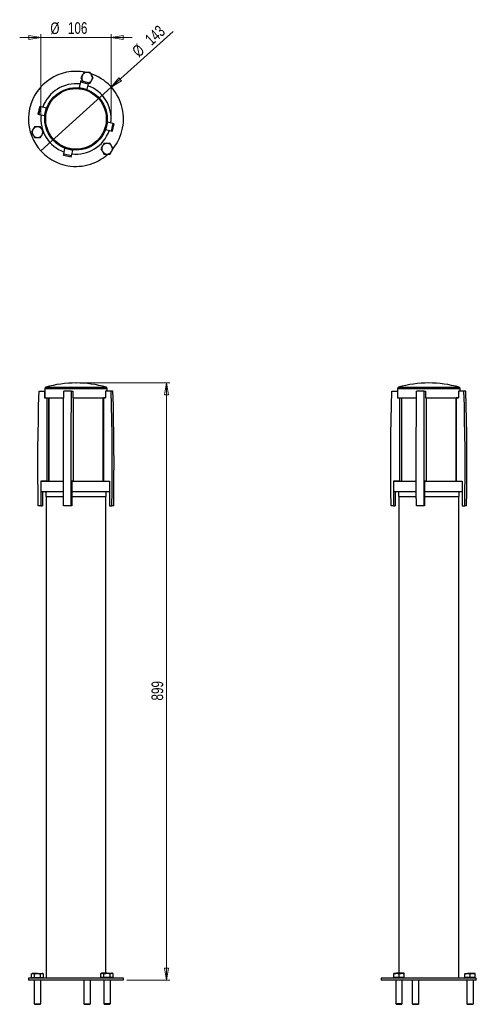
# Model space of a CAD drawing. Header units: millimetres. Extents: x 625 to 762, y 373 to 670.
import ezdxf

# ---------------------------------------------------------------- set-up
doc = ezdxf.new("R2010")
doc.units = ezdxf.units.MM
doc.header["$PDSIZE"] = -1
doc.styles.add('SLDTEXTSTYLE0', font='TXT', dxfattribs={"width": 0.75})
doc.dimstyles.new('SLDDIMSTYLE0', dxfattribs={"dimtxt": 3.5, "dimasz": 3.556, "dimexe": 0, "dimexo": 0.0625, "dimgap": 0.875, "dimtad": 1, "dimdec": 0, "dimlfac": 5, "dimrnd": 1e-09, "dimzin": 12, "dimdsep": 46, "dimtxsty": 'SLDTEXTSTYLE0', "dimblk1": 'CLOSED', "dimblk2": 'CLOSED', "dimsah": 1, "dimcen": 0.09, "dimadec": 0, "dimazin": 3, "dimtfac": 1, "dimtdec": 0, "dimtofl": 0, "dimtmove": 0, "dimatfit": 3, "dimldrblk": 'CLOSED', "dimfxl": 0, "dimfrac": 2, "dimtolj": 1, "dimtzin": 12, "dimarcsym": 0})
doc.dimstyles.new('SLDDIMSTYLE1', dxfattribs={"dimtxt": 3.5, "dimasz": 3.556, "dimexe": 0, "dimexo": 0.0625, "dimgap": 0.875, "dimtad": 1, "dimdec": 0, "dimlfac": 5, "dimrnd": 1e-09, "dimzin": 12, "dimdsep": 46, "dimtxsty": 'SLDTEXTSTYLE0', "dimblk1": 'NONE', "dimblk2": 'CLOSED', "dimsah": 1, "dimcen": 0, "dimadec": 0, "dimazin": 3, "dimtfac": 1, "dimtdec": 0, "dimtmove": 0, "dimatfit": 3, "dimldrblk": 'NONE', "dimfxl": 0, "dimfrac": 2, "dimtolj": 1, "dimtzin": 12, "dimarcsym": 0})
doc.dimstyles.new('SLDDIMSTYLE2', dxfattribs={"dimtxt": 3.5, "dimasz": 3.556, "dimexe": 0, "dimexo": 0.0625, "dimgap": 0.875, "dimtad": 1, "dimdec": 0, "dimlfac": 5, "dimrnd": 1e-09, "dimzin": 12, "dimdsep": 46, "dimtxsty": 'SLDTEXTSTYLE0', "dimblk1": 'CLOSED', "dimblk2": 'CLOSED', "dimsah": 1, "dimcen": 0.09, "dimadec": 0, "dimazin": 3, "dimtfac": 1, "dimtdec": 0, "dimtmove": 0, "dimatfit": 0, "dimldrblk": 'CLOSED', "dimfxl": 0, "dimfrac": 2, "dimtolj": 1, "dimtzin": 12, "dimarcsym": 0})

# ---------------------------------------------------------------- blocks, each defined once
blk = doc.blocks.new('_Closed')
at = {"color": 0, "linetype": 'ByBlock', "lineweight": -2}
for p, q in [((-1, 0.166667), (0, 0)), ((-1, 0.166667), (-1, -0.166667)), ((0, 0), (-1, -0.166667)), ((0, 0), (-1, 0))]:
    blk.add_line(p, q, dxfattribs=at)
blk = doc.blocks.new('_D')
at = {"color": 7, "linetype": 'Continuous', "lineweight": 0}
for p, q in [((642.93, 560.2), (670.18, 560.2)), ((669.18, 560.2), (669.18, 380.45)), ((657.23, 380.45), (670.18, 380.45))]:
    blk.add_line(p, q, dxfattribs=at)
at = {"color": 7, "linetype": 'Continuous', "lineweight": 18, "xscale": 3.556, "yscale": 3.556}
for p, rotation in [((669.18, 560.2), 90.0000000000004), ((669.18, 380.45), 270.0000000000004)]:
    blk.add_blockref('_Closed', p, dxfattribs=dict(at, rotation=rotation))
at = {"color": 7, "linetype": 'Continuous', "lineweight": 18, "insert": (664.66, 464.61), "char_height": 3.5, "attachment_point": 1, "rotation": 90, "style": 'SLDTEXTSTYLE0'}
blk.add_mtext('899', dxfattribs=at)
blk = doc.blocks.new('_D_1')
at = {"color": 7, "linetype": 'Continuous', "lineweight": 0}
for q in [(671.17, 666.06), (631.3, 630.13)]:
    blk.add_line((652.55, 649.27), q, dxfattribs=at)
at = {"color": 7, "linetype": 'Continuous', "lineweight": 18, "xscale": 3.556, "yscale": 3.556, "rotation": 222.023119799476}
blk.add_blockref('_Closed', (652.55, 649.27, -106), dxfattribs=at)
at = {"color": 7, "linetype": 'Continuous', "lineweight": 18, "char_height": 3.5, "attachment_point": 1, "rotation": 42.0231, "style": 'SLDTEXTSTYLE0'}
for s, insert in [('143', (662.36, 664.25)), ('%%c', (658.48, 660.67))]:
    blk.add_mtext(s, dxfattribs=dict(at, insert=insert))
blk = doc.blocks.new('_None')
blk = doc.blocks.new('_D_2')
at = {"color": 7, "linetype": 'Continuous', "lineweight": 0}
for p, q in [((631.33, 664.24), (624.98, 664.24)), ((631.33, 640.7), (631.33, 665.24)), ((631.33, 664.24), (652.53, 664.24)), ((652.53, 640.7), (652.53, 665.24)), ((652.53, 664.24), (658.88, 664.24))]:
    blk.add_line(p, q, dxfattribs=at)
at = {"color": 7, "linetype": 'Continuous', "lineweight": 18, "xscale": 3.556, "yscale": 3.556}
blk.add_blockref('_Closed', (631.33, 664.24, -106), dxfattribs=at)
at = {"color": 7, "linetype": 'Continuous', "lineweight": 18, "xscale": 3.556, "yscale": 3.556, "rotation": 180.0000000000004}
blk.add_blockref('_Closed', (652.53, 664.24, -106), dxfattribs=at)
at = {"color": 7, "linetype": 'Continuous', "lineweight": 18, "char_height": 3.5, "attachment_point": 1, "style": 'SLDTEXTSTYLE0'}
for s, insert in [('%%c', (634.22, 668.75)), ('106', (639.5, 668.8))]:
    blk.add_mtext(s, dxfattribs=dict(at, insert=insert))

msp = doc.modelspace()

# ---------------------------------------------------------------- linework, layer by layer
at = {"color": 7, "linetype": 'Continuous', "lineweight": 25}
for p, q in [((642.91, 649.17), (642.88, 649.05)), ((643.29, 650.83), (642.91, 649.17)), ((642.91, 649.17), (645.24, 648.62)), ((643.37, 651.16), (643.29, 650.83)), ((643.29, 650.83), (645.63, 650.28)), ((645.71, 650.61), (643.37, 651.16)), ((645.63, 650.28), (645.24, 648.62)), ((645.71, 650.61), (645.63, 650.28)), ((645.68, 650.51), (646.17, 650.51)), ((645.24, 648.62), (645.22, 648.51)), ((631.01, 643.48), (630.47, 641.15)), ((630.8, 641.07), (631.35, 643.4)), ((631.01, 643.48), (631.35, 643.4)), ((631.35, 643.4), (633, 643.02)), ((630.47, 641.15), (630.8, 641.07)), ((630.8, 641.07), (632.46, 640.68)), ((632.46, 640.68), (633, 643.02)), ((632.46, 640.68), (632.57, 640.65)), ((633, 643.02), (633.12, 642.99)), ((651.4, 638.72), (650.85, 636.38)), ((651.4, 638.72), (651.28, 638.75)), ((653.05, 638.33), (651.4, 638.72)), ((653.05, 638.33), (652.5, 636)), ((652.84, 635.92), (653.38, 638.26)), ((653.38, 638.26), (653.05, 638.33)), ((650.85, 636.38), (650.73, 636.41)), ((652.5, 636), (650.85, 636.38)), ((652.84, 635.92), (652.5, 636)), ((638.14, 628.79), (638.22, 629.12)), ((638.14, 628.79), (640.48, 628.24)), ((638.22, 629.12), (638.61, 630.78)), ((640.56, 628.58), (638.22, 629.12)), ((638.61, 630.78), (638.64, 630.89)), ((640.95, 630.23), (638.61, 630.78)), ((640.48, 628.24), (640.56, 628.58)), ((640.56, 628.58), (640.95, 630.23)), ((640.95, 630.23), (640.97, 630.35)), ((630.8, 557.77), (632.46, 557.77)), ((632.46, 557.77), (632.46, 555.72)), ((632.46, 557.77), (632.53, 557.77)), ((632.53, 558.57), (632.53, 555.77)), ((640.56, 557.77), (638.22, 557.77)), ((640.56, 557.77), (640.95, 557.77)), ((640.95, 557.77), (640.95, 555.72)), ((650.85, 557.77), (650.85, 555.72)), ((652.5, 557.77), (650.85, 557.77)), ((651.33, 557.77), (651.33, 558.57)), ((653.05, 557.77), (652.5, 557.77)), ((737.03, 557.77), (738.69, 557.77)), ((738.69, 557.77), (738.69, 555.72)), ((738.69, 557.77), (738.75, 557.77)), ((738.75, 558.57), (738.75, 555.77)), ((746.79, 557.77), (744.45, 557.77)), ((746.79, 557.77), (747.17, 557.77)), ((747.17, 557.77), (747.17, 555.72)), ((757.08, 557.77), (757.08, 555.72)), ((758.73, 557.77), (757.08, 557.77)), ((757.55, 557.77), (757.55, 558.57)), ((759.28, 557.77), (758.73, 557.77)), ((632.46, 555.72), (633.14, 555.72)), ((632.53, 555.77), (638.21, 555.77)), ((633, 555.77), (633, 555.72)), ((633.14, 555.72), (633.14, 530.64)), ((633.14, 555.72), (633.68, 555.72)), ((633.68, 555.72), (633.68, 530.64)), ((633.71, 555.77), (633.71, 530.6)), ((640.95, 555.77), (650.85, 555.77)), ((640.95, 555.72), (641.1, 555.72)), ((641.1, 555.72), (641.1, 530.64)), ((650.15, 530.6), (650.15, 555.77)), ((650.17, 555.72), (650.17, 530.64)), ((650.85, 555.72), (650.17, 555.72)), ((738.69, 555.72), (739.37, 555.72)), ((738.75, 555.77), (744.44, 555.77)), ((739.23, 555.77), (739.23, 555.72)), ((739.37, 555.72), (739.37, 530.64)), ((739.37, 555.72), (739.91, 555.72)), ((739.91, 555.72), (739.91, 530.64)), ((739.93, 555.77), (739.93, 530.6)), ((747.17, 555.77), (757.08, 555.77)), ((747.17, 555.72), (747.33, 555.72)), ((747.33, 555.72), (747.33, 530.64)), ((756.38, 530.6), (756.38, 555.77)), ((756.4, 555.72), (756.4, 530.64)), ((757.08, 555.72), (756.4, 555.72)), ((631.3, 530.64), (631.3, 523.2)), ((633.14, 530.64), (631.3, 530.64)), ((631.33, 530.6), (631.33, 527.5)), ((631.33, 530.6), (638.15, 530.6)), ((631.84, 530.64), (631.84, 530.6)), ((633.14, 530.64), (633.68, 530.64)), ((641.1, 530.64), (640.67, 530.64)), ((640.67, 530.64), (640.67, 523.2)), ((640.67, 530.6), (652.01, 530.6)), ((650.17, 530.64), (652.01, 530.64)), ((652.01, 530.64), (652.01, 523.2)), ((739.37, 530.64), (737.52, 530.64)), ((737.52, 530.64), (737.52, 523.2)), ((737.55, 530.6), (737.55, 527.5)), ((737.55, 530.6), (744.38, 530.6)), ((738.07, 530.64), (738.07, 530.6)), ((739.37, 530.64), (739.91, 530.64)), ((747.33, 530.64), (746.9, 530.64)), ((746.9, 530.64), (746.9, 523.2)), ((746.9, 530.6), (758.24, 530.6)), ((756.4, 530.64), (758.24, 530.64)), ((758.24, 530.64), (758.24, 523.2)), ((631.33, 527.5), (638.15, 527.5)), ((631.84, 527.5), (631.84, 523.2)), ((632.83, 527.5), (632.83, 526)), ((632.83, 526), (638.16, 526)), ((632.93, 526), (632.93, 381.05)), ((640.67, 527.5), (652.01, 527.5)), ((640.67, 526), (651.03, 526)), ((650.93, 382.49), (650.93, 526)), ((651.03, 526), (651.03, 527.5)), ((737.55, 527.5), (744.38, 527.5)), ((738.07, 527.5), (738.07, 523.2)), ((739.05, 527.5), (739.05, 526)), ((739.05, 526), (744.39, 526)), ((739.15, 526), (739.15, 382.49)), ((746.9, 527.5), (758.24, 527.5)), ((746.9, 526), (757.25, 526)), ((757.15, 381.05), (757.15, 526)), ((757.25, 526), (757.25, 527.5)), ((631.3, 523.2), (630.57, 523.2)), ((631.3, 523.2), (631.84, 523.2)), ((640.51, 523.2), (638.17, 523.2)), ((640.67, 523.2), (640.51, 523.2)), ((652.01, 523.2), (652.73, 523.2)), ((653.28, 523.2), (652.73, 523.2)), ((737.52, 523.2), (736.8, 523.2)), ((737.52, 523.2), (738.07, 523.2)), ((746.74, 523.2), (744.4, 523.2)), ((746.9, 523.2), (746.74, 523.2)), ((758.24, 523.2), (758.96, 523.2)), ((759.51, 523.2), (758.96, 523.2)), ((628.74, 382.43), (628.49, 382.29)), ((628.96, 382.43), (628.74, 382.43)), ((630.34, 382.43), (628.96, 382.43)), ((630.34, 382.43), (631.73, 382.43)), ((631.94, 382.43), (631.73, 382.43)), ((632.19, 382.29), (631.94, 382.43)), ((649.67, 382.49), (649.42, 382.35)), ((649.89, 382.49), (649.67, 382.49)), ((651.27, 382.49), (649.89, 382.49)), ((651.27, 382.49), (652.66, 382.49)), ((652.87, 382.49), (652.66, 382.49)), ((653.12, 382.35), (652.87, 382.49)), ((737.58, 382.49), (738.38, 382.49)), ((739.98, 382.49), (738.38, 382.49)), ((740.78, 382.49), (739.98, 382.49)), ((758.96, 382.46), (759.76, 382.46)), ((761.36, 382.46), (759.76, 382.46)), ((762.16, 382.46), (761.36, 382.46)), ((627.63, 381.05), (627.63, 380.45)), ((638.58, 381.05), (627.63, 381.05)), ((638.58, 380.45), (627.63, 380.45)), ((628.49, 381.15), (628.49, 382.29)), ((629.42, 381.15), (628.49, 381.15)), ((629.34, 381.15), (629.34, 381.05)), ((629.34, 380.45), (629.34, 373.32)), ((629.42, 381.15), (629.42, 382.29)), ((631.27, 381.15), (629.42, 381.15)), ((631.27, 381.15), (631.27, 382.29)), ((632.19, 381.15), (631.27, 381.15)), ((631.34, 381.05), (631.34, 381.15)), ((631.34, 373.32), (631.34, 380.45)), ((632.19, 381.15), (632.19, 382.29)), ((656.23, 381.05), (638.58, 381.05)), ((656.23, 380.45), (638.58, 380.45)), ((644.25, 380.45), (644.25, 373.34)), ((646.25, 373.34), (646.25, 380.45)), ((649.42, 381.21), (649.42, 382.35)), ((650.35, 381.21), (649.42, 381.21)), ((650.27, 381.21), (650.27, 381.05)), ((650.27, 380.45), (650.27, 373.38)), ((650.35, 381.21), (650.35, 382.35)), ((652.2, 381.21), (650.35, 381.21)), ((652.2, 381.21), (652.2, 382.35)), ((653.12, 381.21), (652.2, 381.21)), ((652.27, 381.05), (652.27, 381.21)), ((652.27, 373.38), (652.27, 380.45)), ((653.12, 381.21), (653.12, 382.35)), ((656.23, 380.45), (656.23, 381.05)), ((733.85, 381.05), (733.85, 380.45)), ((762.45, 381.05), (733.85, 381.05)), ((762.45, 380.45), (733.85, 380.45)), ((737.58, 381.21), (737.58, 382.35)), ((739.18, 381.21), (737.58, 381.21)), ((738.18, 381.21), (738.18, 381.05)), ((738.18, 380.45), (738.18, 373.38)), ((739.18, 381.21), (739.18, 382.35)), ((740.78, 381.21), (739.18, 381.21)), ((740.18, 381.05), (740.18, 381.21)), ((740.18, 373.38), (740.18, 380.45)), ((740.78, 381.21), (740.78, 382.35)), ((743.17, 380.45), (743.17, 373.32)), ((745.17, 373.32), (745.17, 380.45)), ((758.96, 381.18), (758.96, 382.31)), ((760.56, 381.18), (758.96, 381.18)), ((759.56, 381.18), (759.56, 381.05)), ((759.56, 380.45), (759.56, 373.34)), ((760.56, 381.18), (760.56, 382.31)), ((762.16, 381.18), (760.56, 381.18)), ((761.56, 381.05), (761.56, 381.18)), ((761.56, 373.34), (761.56, 380.45)), ((762.16, 381.18), (762.16, 382.31)), ((762.45, 380.45), (762.45, 381.05)), ((629.34, 373.32), (629.51, 373.15)), ((629.34, 373.32), (630.34, 373.32)), ((629.51, 373.15), (630.34, 373.15)), ((630.34, 373.32), (631.34, 373.32)), ((630.34, 373.15), (631.18, 373.15)), ((631.18, 373.15), (631.34, 373.32)), ((644.25, 373.34), (644.41, 373.18)), ((644.25, 373.34), (645.25, 373.34)), ((644.41, 373.18), (645.25, 373.18)), ((645.25, 373.34), (646.25, 373.34)), ((645.25, 373.18), (646.08, 373.18)), ((646.08, 373.18), (646.25, 373.34)), ((650.27, 373.38), (650.44, 373.21)), ((650.27, 373.38), (651.27, 373.38)), ((650.44, 373.21), (651.27, 373.21)), ((651.27, 373.38), (652.27, 373.38)), ((651.27, 373.21), (652.11, 373.21)), ((652.11, 373.21), (652.27, 373.38)), ((738.18, 373.38), (738.35, 373.21)), ((738.18, 373.38), (740.18, 373.38)), ((738.35, 373.21), (740.02, 373.21)), ((740.02, 373.21), (740.18, 373.38)), ((743.17, 373.32), (743.34, 373.15)), ((743.17, 373.32), (745.17, 373.32)), ((743.34, 373.15), (745.01, 373.15)), ((745.01, 373.15), (745.17, 373.32)), ((759.56, 373.34), (759.73, 373.18)), ((759.56, 373.34), (761.56, 373.34)), ((759.73, 373.18), (761.4, 373.18)), ((761.4, 373.18), (761.56, 373.34))]:
    msp.add_line(p, q, dxfattribs=at)
at = {"color": 8, "linetype": 'Continuous', "lineweight": 25}
for p, q in [((632.53, 558.57), (651.33, 558.57)), ((632.79, 558.92), (651.06, 558.92)), ((738.75, 558.57), (757.55, 558.57)), ((739.02, 558.92), (757.29, 558.92))]:
    msp.add_line(p, q, dxfattribs=at)
at = {"color": 7, "linetype": 'Continuous', "lineweight": 25, "flags": 128}
for points in [[(644.1, 650.99), (643.98, 651.13), (643.86, 651.31)], [(630.57, 523.2), (630.51, 527.52), (630.48, 531.84), (630.47, 536.17), (630.48, 540.49), (630.52, 544.81), (630.59, 549.13), (630.68, 553.45), (630.8, 557.77)], [(638.17, 523.2), (638.15, 527.52), (638.15, 531.84), (638.14, 536.17), (638.15, 540.49), (638.16, 544.81), (638.17, 549.13), (638.19, 553.45), (638.22, 557.77)], [(640.51, 523.2), (640.49, 527.52), (640.48, 531.84), (640.48, 536.17), (640.48, 540.49), (640.49, 544.81), (640.51, 549.13), (640.53, 553.45), (640.56, 557.77)], [(652.73, 523.2), (652.79, 527.52), (652.83, 531.84), (652.84, 536.17), (652.82, 540.49), (652.78, 544.81), (652.72, 549.13), (652.62, 553.45), (652.5, 557.77)], [(653.28, 523.2), (653.34, 527.52), (653.37, 531.84), (653.38, 536.17), (653.37, 540.49), (653.33, 544.81), (653.26, 549.13), (653.17, 553.45), (653.05, 557.77)], [(736.8, 523.2), (736.74, 527.52), (736.71, 531.84), (736.7, 536.17), (736.71, 540.49), (736.75, 544.81), (736.82, 549.13), (736.91, 553.45), (737.03, 557.77)], [(744.4, 523.2), (744.38, 527.52), (744.38, 531.84), (744.37, 536.17), (744.38, 540.49), (744.39, 544.81), (744.4, 549.13), (744.42, 553.45), (744.45, 557.77)], [(746.74, 523.2), (746.72, 527.52), (746.71, 531.84), (746.71, 536.17), (746.71, 540.49), (746.72, 544.81), (746.74, 549.13), (746.76, 553.45), (746.79, 557.77)], [(758.96, 523.2), (759.02, 527.52), (759.06, 531.84), (759.07, 536.17), (759.05, 540.49), (759.01, 544.81), (758.94, 549.13), (758.85, 553.45), (758.73, 557.77)], [(759.51, 523.2), (759.57, 527.52), (759.6, 531.84), (759.61, 536.17), (759.6, 540.49), (759.56, 544.81), (759.49, 549.13), (759.4, 553.45), (759.28, 557.77)]]:
    msp.add_lwpolyline(points, dxfattribs=at)
at = {"color": 7, "linetype": 'Continuous', "lineweight": 25}
for radius in [9.4, 9.13]:
    msp.add_circle((641.93, 639.7), radius, dxfattribs=at)
for centre, radius, start, end in [((641.93, 639.7), 14.3, 78.7348, 256.4657), ((645.25, 652.11), 1.6, 150, 210), ((645.25, 652.11), 1.6, 90, 150), ((645.25, 652.11), 1.6, 30, 90), ((641.93, 639.7), 14.3, 321.3976, 71.6569), ((645.25, 652.11), 1.6, 330, 30), ((641.93, 639.7), 10.6, 83.3501, 160.3496), ((641.93, 639.7), 10.6, 353.3501, 70.3496), ((645.25, 652.11), 1.6, 286.3593, 330), ((641.93, 639.7), 10.6, 173.3501, 250.3496), ((630.34, 635.72), 1.6, 90, 150), ((630.34, 635.72), 1.6, 30, 90), ((630.34, 635.72), 1.6, 150, 210), ((630.34, 635.72), 1.6, 210, 270), ((630.34, 635.72), 1.6, 270, 330), ((630.34, 635.72), 1.6, 330, 30), ((641.93, 639.7), 10.6, 263.3501, 340.3496), ((651.27, 630.73), 1.6, 150, 210), ((651.27, 630.73), 1.6, 90, 150), ((651.27, 630.73), 1.6, 30, 90), ((651.27, 630.73), 1.6, 330, 30), ((641.93, 639.7), 14.3, 256.4657, 312.2914), ((651.27, 630.73), 1.6, 210, 270), ((651.27, 630.73), 1.6, 270, 330), ((632.89, 558.57), 0.368, 105.9424, 180), ((641.93, 526.95), 33.25, 74.0576, 105.9424), ((650.96, 558.57), 0.368, 0, 74.0576), ((739.12, 558.57), 0.368, 105.9424, 180), ((748.15, 526.95), 33.25, 74.0576, 105.9424), ((757.19, 558.57), 0.368, 0, 74.0576)]:
    msp.add_arc(centre, radius, start, end, dxfattribs=at)
for points, knots in [([(643.86, 652.91), (643.85, 652.89), (643.77, 652.74), (643.61, 652.47), (643.47, 652.23), (643.4, 652.11)], [0, 0, 0, 0, 0.070086, 0.530782, 1, 1, 1, 1]), ([(644.32, 653.71), (644.25, 653.58), (644.1, 653.31), (643.94, 653.04), (643.86, 652.91)], [0, 0, 0, 0, 0.495458, 1, 1, 1, 1]), ([(645.25, 653.71), (644.99, 653.71), (644.68, 653.71), (644.38, 653.71), (644.32, 653.71)], [0, 0, 0, 0, 0.811304, 1, 1, 1, 1]), ([(646.17, 653.71), (645.93, 653.71), (645.63, 653.71), (645.31, 653.71), (645.25, 653.71)], [0, 0, 0, 0, 0.785622, 1, 1, 1, 1]), ([(646.63, 652.91), (646.62, 652.93), (646.54, 653.07), (646.38, 653.34), (646.24, 653.58), (646.17, 653.71)], [0, 0, 0, 0, 0.070086, 0.530782, 1, 1, 1, 1]), ([(647.09, 652.11), (647.02, 652.24), (646.87, 652.5), (646.71, 652.77), (646.63, 652.91)], [0, 0, 0, 0, 0.495458, 1, 1, 1, 1]), ([(643.4, 652.11), (643.47, 651.98), (643.63, 651.71), (643.78, 651.44), (643.86, 651.31)], [0, 0, 0, 0, 0.495458, 1, 1, 1, 1]), ([(643.86, 651.31), (643.87, 651.29), (643.93, 651.19), (643.99, 651.09), (644.04, 651)], [0, 0, 0, 0, 0.187696, 1, 1, 1, 1]), ([(646.17, 650.51), (646.25, 650.64), (646.4, 650.9), (646.55, 651.17), (646.63, 651.31)], [0, 0, 0, 0, 0.495458, 1, 1, 1, 1]), ([(646.63, 651.31), (646.64, 651.33), (646.73, 651.47), (646.88, 651.74), (647.02, 651.98), (647.09, 652.11)], [0, 0, 0, 0, 0.070086, 0.530782, 1, 1, 1, 1]), ([(629.42, 637.32), (629.34, 637.19), (629.19, 636.92), (629.03, 636.65), (628.96, 636.52)], [0, 0, 0, 0, 0.495458, 1, 1, 1, 1]), ([(630.34, 637.32), (630.09, 637.32), (629.78, 637.32), (629.47, 637.32), (629.42, 637.32)], [0, 0, 0, 0, 0.811304, 1, 1, 1, 1]), ([(631.27, 637.32), (631.03, 637.32), (630.72, 637.32), (630.41, 637.32), (630.34, 637.32)], [0, 0, 0, 0, 0.785622, 1, 1, 1, 1]), ([(631.73, 636.52), (631.72, 636.54), (631.63, 636.68), (631.48, 636.95), (631.34, 637.19), (631.27, 637.32)], [0, 0, 0, 0, 0.070086, 0.530782, 1, 1, 1, 1]), ([(628.96, 636.52), (628.95, 636.5), (628.86, 636.35), (628.71, 636.08), (628.57, 635.84), (628.49, 635.72)], [0, 0, 0, 0, 0.070086, 0.530782, 1, 1, 1, 1]), ([(628.49, 635.72), (628.57, 635.59), (628.72, 635.32), (628.88, 635.05), (628.96, 634.92)], [0, 0, 0, 0, 0.495458, 1, 1, 1, 1]), ([(628.96, 634.92), (628.97, 634.9), (629.05, 634.75), (629.21, 634.48), (629.35, 634.24), (629.42, 634.12)], [0, 0, 0, 0, 0.070086, 0.530782, 1, 1, 1, 1]), ([(631.27, 634.12), (631.34, 634.25), (631.49, 634.51), (631.65, 634.78), (631.73, 634.92)], [0, 0, 0, 0, 0.495458, 1, 1, 1, 1]), ([(632.03, 635.99), (632.01, 636.03), (631.91, 636.2), (631.81, 636.38), (631.73, 636.52)], [0, 0, 0, 0, 0.23, 1, 1, 1, 1]), ([(631.73, 634.92), (631.74, 634.94), (631.82, 635.08), (631.96, 635.33), (632.09, 635.55), (632.15, 635.65)], [0, 0, 0, 0, 0.076439, 0.578894, 1, 1, 1, 1]), ([(629.42, 634.12), (629.47, 634.12), (629.78, 634.12), (630.09, 634.12), (630.34, 634.12)], [0, 0, 0, 0, 0.188696, 1, 1, 1, 1]), ([(630.34, 634.12), (630.41, 634.12), (630.72, 634.12), (631.03, 634.12), (631.27, 634.12)], [0, 0, 0, 0, 0.214378, 1, 1, 1, 1]), ([(649.89, 631.53), (649.88, 631.51), (649.79, 631.37), (649.64, 631.1), (649.5, 630.85), (649.42, 630.73)], [0, 0, 0, 0, 0.070086, 0.530782, 1, 1, 1, 1]), ([(650.35, 632.33), (650.27, 632.2), (650.12, 631.94), (649.97, 631.67), (649.89, 631.53)], [0, 0, 0, 0, 0.495458, 1, 1, 1, 1]), ([(651.27, 632.33), (651.02, 632.33), (650.71, 632.33), (650.4, 632.33), (650.35, 632.33)], [0, 0, 0, 0, 0.811304, 1, 1, 1, 1]), ([(652.2, 632.33), (651.96, 632.33), (651.65, 632.33), (651.34, 632.33), (651.27, 632.33)], [0, 0, 0, 0, 0.785622, 1, 1, 1, 1]), ([(652.66, 631.53), (652.65, 631.55), (652.56, 631.69), (652.41, 631.96), (652.27, 632.21), (652.2, 632.33)], [0, 0, 0, 0, 0.070086, 0.530782, 1, 1, 1, 1]), ([(653.12, 630.73), (653.04, 630.86), (652.89, 631.12), (652.74, 631.39), (652.66, 631.53)], [0, 0, 0, 0, 0.495458, 1, 1, 1, 1]), ([(649.42, 630.73), (649.5, 630.6), (649.65, 630.34), (649.81, 630.07), (649.89, 629.93)], [0, 0, 0, 0, 0.495458, 1, 1, 1, 1]), ([(649.89, 629.93), (649.9, 629.91), (649.98, 629.77), (650.14, 629.5), (650.28, 629.25), (650.35, 629.13)], [0, 0, 0, 0, 0.070086, 0.530782, 1, 1, 1, 1]), ([(650.35, 629.13), (650.4, 629.13), (650.71, 629.13), (651.02, 629.13), (651.27, 629.13)], [0, 0, 0, 0, 0.188696, 1, 1, 1, 1]), ([(651.27, 629.13), (651.34, 629.13), (651.65, 629.13), (651.96, 629.13), (652.2, 629.13)], [0, 0, 0, 0, 0.214378, 1, 1, 1, 1]), ([(652.2, 629.13), (652.27, 629.26), (652.42, 629.52), (652.58, 629.79), (652.66, 629.93)], [0, 0, 0, 0, 0.495458, 1, 1, 1, 1]), ([(652.66, 629.93), (652.67, 629.95), (652.75, 630.09), (652.91, 630.36), (653.05, 630.61), (653.12, 630.73)], [0, 0, 0, 0, 0.070086, 0.530782, 1, 1, 1, 1]), ([(628.49, 382.29), (628.57, 382.33), (628.72, 382.41), (628.88, 382.43), (628.96, 382.43)], [0, 0, 0, 0, 0.495458, 1, 1, 1, 1]), ([(628.96, 382.43), (628.97, 382.43), (629.05, 382.43), (629.21, 382.4), (629.35, 382.33), (629.42, 382.29)], [0, 0, 0, 0, 0.070086, 0.530782, 1, 1, 1, 1]), ([(629.42, 382.29), (629.47, 382.31), (629.78, 382.39), (630.09, 382.41), (630.34, 382.43)], [0, 0, 0, 0, 0.1886965, 1, 1, 1, 1]), ([(630.34, 382.43), (630.41, 382.43), (630.72, 382.43), (631.03, 382.35), (631.27, 382.29)], [0, 0, 0, 0, 0.214378, 1, 1, 1, 1]), ([(631.27, 382.29), (631.34, 382.33), (631.49, 382.41), (631.65, 382.43), (631.73, 382.43)], [0, 0, 0, 0, 0.495458, 1, 1, 1, 1]), ([(631.73, 382.43), (631.74, 382.43), (631.82, 382.43), (631.98, 382.4), (632.12, 382.33), (632.19, 382.29)], [0, 0, 0, 0, 0.070086, 0.530782, 1, 1, 1, 1]), ([(649.42, 382.35), (649.5, 382.39), (649.65, 382.47), (649.81, 382.48), (649.89, 382.49)], [0, 0, 0, 0, 0.495458, 1, 1, 1, 1]), ([(649.89, 382.49), (649.9, 382.49), (649.98, 382.49), (650.14, 382.46), (650.28, 382.39), (650.35, 382.35)], [0, 0, 0, 0, 0.070086, 0.530782, 1, 1, 1, 1]), ([(650.35, 382.35), (650.4, 382.36), (650.71, 382.45), (651.02, 382.47), (651.27, 382.49)], [0, 0, 0, 0, 0.188696, 1, 1, 1, 1]), ([(651.27, 382.49), (651.34, 382.49), (651.65, 382.48), (651.96, 382.41), (652.2, 382.35)], [0, 0, 0, 0, 0.214378, 1, 1, 1, 1]), ([(652.2, 382.35), (652.27, 382.39), (652.42, 382.47), (652.58, 382.48), (652.66, 382.49)], [0, 0, 0, 0, 0.495458, 1, 1, 1, 1]), ([(652.66, 382.49), (652.67, 382.49), (652.75, 382.49), (652.91, 382.46), (653.05, 382.39), (653.12, 382.35)], [0, 0, 0, 0, 0.070086, 0.530782, 1, 1, 1, 1]), ([(737.58, 382.35), (737.71, 382.39), (737.98, 382.47), (738.25, 382.48), (738.38, 382.49)], [0, 0, 0, 0, 0.495458, 1, 1, 1, 1]), ([(737.58, 382.49), (737.58, 382.49), (737.58, 382.48), (737.58, 382.41), (737.58, 382.35)], [0, 0, 0, 0, 0.214378, 1, 1, 1, 1]), ([(738.38, 382.49), (738.4, 382.49), (738.55, 382.49), (738.82, 382.46), (739.06, 382.39), (739.18, 382.35)], [0, 0, 0, 0, 0.070086, 0.530782, 1, 1, 1, 1]), ([(739.18, 382.35), (739.31, 382.39), (739.58, 382.47), (739.85, 382.48), (739.98, 382.49)], [0, 0, 0, 0, 0.495458, 1, 1, 1, 1]), ([(739.98, 382.49), (740, 382.49), (740.15, 382.49), (740.42, 382.46), (740.66, 382.39), (740.78, 382.35)], [0, 0, 0, 0, 0.070086, 0.530782, 1, 1, 1, 1]), ([(740.78, 382.35), (740.78, 382.41), (740.78, 382.48), (740.78, 382.49), (740.78, 382.49)], [0, 0, 0, 0, 0.785622, 1, 1, 1, 1]), ([(758.96, 382.31), (759.09, 382.35), (759.35, 382.44), (759.62, 382.45), (759.76, 382.46)], [0, 0, 0, 0, 0.495458, 1, 1, 1, 1]), ([(758.96, 382.46), (758.96, 382.46), (758.96, 382.45), (758.96, 382.37), (758.96, 382.31)], [0, 0, 0, 0, 0.214378, 1, 1, 1, 1]), ([(759.76, 382.46), (759.78, 382.46), (759.92, 382.46), (760.19, 382.42), (760.44, 382.35), (760.56, 382.31)], [0, 0, 0, 0, 0.070086, 0.530782, 1, 1, 1, 1]), ([(760.56, 382.31), (760.69, 382.35), (760.95, 382.44), (761.22, 382.45), (761.36, 382.46)], [0, 0, 0, 0, 0.495458, 1, 1, 1, 1]), ([(761.36, 382.46), (761.38, 382.46), (761.52, 382.46), (761.79, 382.42), (762.04, 382.35), (762.16, 382.31)], [0, 0, 0, 0, 0.070086, 0.530782, 1, 1, 1, 1]), ([(762.16, 382.31), (762.16, 382.37), (762.16, 382.45), (762.16, 382.46), (762.16, 382.46)], [0, 0, 0, 0, 0.785622, 1, 1, 1, 1])]:
    msp.add_open_spline(points, degree=3, knots=knots, dxfattribs=at)
at = {"color": 7, "linetype": 'Continuous', "lineweight": 0}
msp.add_point((641.93, 560.2), dxfattribs=at)

# ---------------------------------------------------------------- dimensions: what is measured, and where the dimension line sits
at = {"color": 7, "linetype": 'Continuous', "lineweight": 18}
dim = msp.add_linear_dim(base=(652.53, 664.24), p1=(631.33, 639.7), p2=(652.53, 639.7), text='%%c<>', dimstyle='SLDDIMSTYLE2', dxfattribs=at)
dim.commit()
dim.dimension.update_dxf_attribs({"geometry": '_D_2', "text_midpoint": (640.74, 664.24), "dimtype": 160})
dim = msp.add_diameter_dim_2p(p1=(631.3, 630.13), p2=(652.55, 649.27), dimstyle='SLDDIMSTYLE1', dxfattribs=at)
dim.commit()
dim.dimension.update_dxf_attribs({"geometry": '_D_1', "text_midpoint": (666.42, 661.77), "dimtype": 163})
dim = msp.add_linear_dim(base=(669.18, 380.45), p1=(641.93, 560.2), p2=(656.23, 380.45), angle=90, dimstyle='SLDDIMSTYLE0', dxfattribs=at)
dim.commit()
dim.dimension.update_dxf_attribs({"geometry": '_D', "text_midpoint": (669.18, 468.49), "dimtype": 160})

doc.saveas('drawing.dxf')
